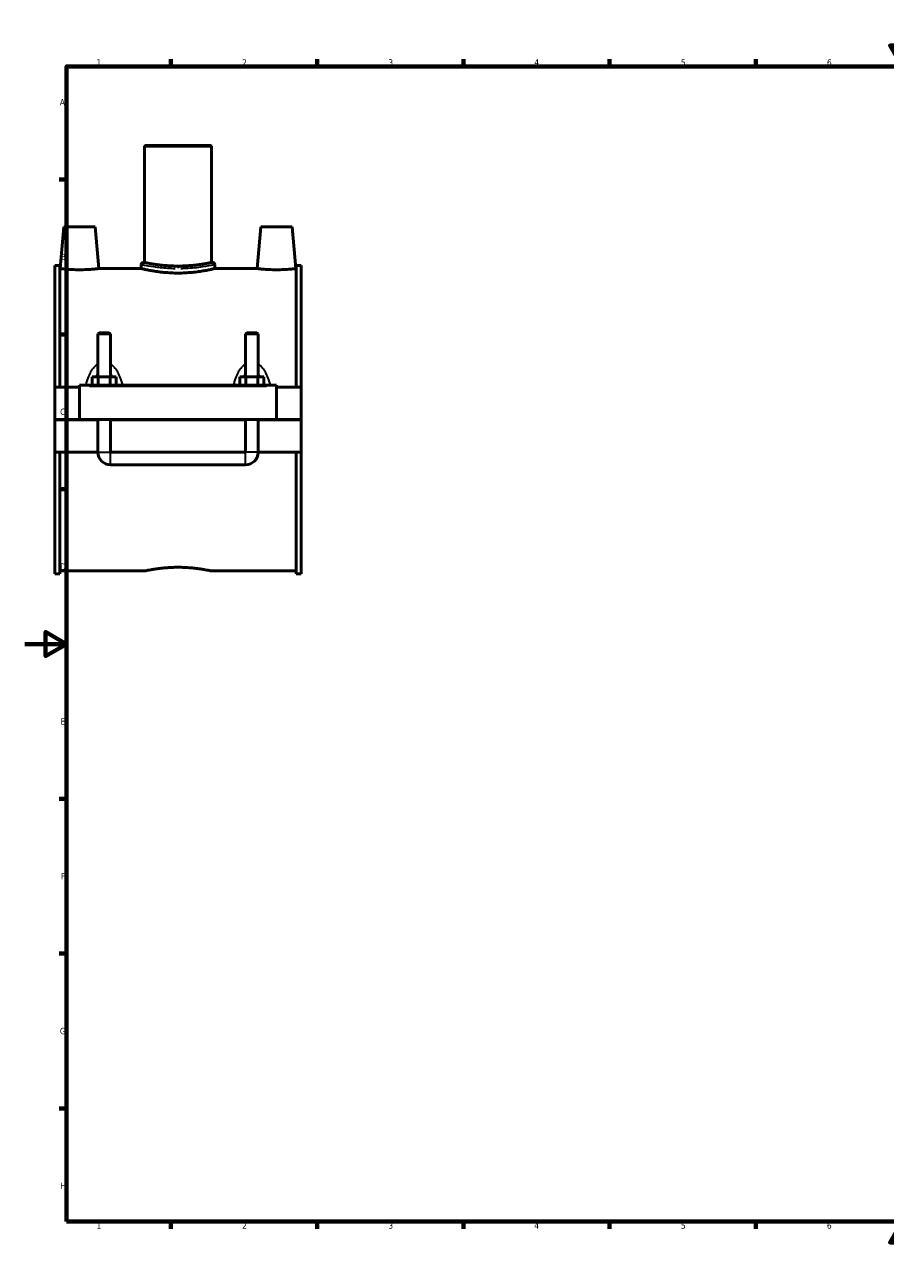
# Model space of a CAD drawing. Header units: millimetres. Extents: x 0 to 1105, y -37 to 1080.
# Tile 1 of 4: x 0 to 412, y 0 to 594. Entities that reach past the tile are written whole.
import ezdxf

# ---------------------------------------------------------------- set-up
doc = ezdxf.new("R2010")
doc.units = ezdxf.units.MM
for name, color, linetype, lineweight in [('Border (ANSI)', 7, 'Continuous', 70), ('Visible (ANSI)', 7, 'Continuous', 50), ('Visible Narrow (ANSI)', 7, 'Continuous', 35)]:
    doc.layers.add(name, color=color, linetype=linetype, lineweight=lineweight)
doc.styles.add('Note Text (ANSI)', font='tahoma.ttf')

# ---------------------------------------------------------------- blocks, each defined once
blk = doc.blocks.new('Borders Default Border')
at = {"layer": 'Border (ANSI)'}
for p, q in [((70.08, 574), (70.08, 577.45)), ((140.17, 574), (140.17, 577.45)), ((210.25, 574), (210.25, 577.45)), ((280.33, 574), (280.33, 577.45)), ((350.42, 574), (350.42, 577.45)), ((490.58, 574), (490.58, 577.45)), ((560.67, 574), (560.67, 577.45)), ((630.75, 574), (630.75, 577.45)), ((700.83, 574), (700.83, 577.45)), ((770.92, 574), (770.92, 577.45)), ((20, 519.75), (16.55, 519.75)), ((821, 519.75), (824.45, 519.75)), ((20, 445.5), (16.55, 445.5)), ((821, 445.5), (824.45, 445.5)), ((20, 371.25), (16.55, 371.25)), ((821, 371.25), (824.45, 371.25)), ((20, 222.75), (16.55, 222.75)), ((821, 222.75), (824.45, 222.75)), ((20, 148.5), (16.55, 148.5)), ((821, 148.5), (824.45, 148.5)), ((20, 74.25), (16.55, 74.25)), ((821, 74.25), (824.45, 74.25)), ((70.08, 20), (70.08, 16.55)), ((140.17, 20), (140.17, 16.55)), ((210.25, 20), (210.25, 16.55)), ((280.33, 20), (280.33, 16.55)), ((350.42, 20), (350.42, 16.55)), ((490.58, 20), (490.58, 16.55)), ((560.67, 20), (560.67, 16.55)), ((630.75, 20), (630.75, 16.55)), ((700.83, 20), (700.83, 16.55)), ((770.92, 20), (770.92, 16.55))]:
    blk.add_line(p, q, dxfattribs=at)
at = {"layer": 'Border (ANSI)', "flags": 128}
for points in [[(420.5, 594), (420.5, 574), (414.73, 584), (426.27, 584), (420.5, 574)], [(20, 20), (20, 574), (821, 574), (821, 20), (20, 20)], [(0, 297), (20, 297), (10, 302.77), (10, 291.23), (20, 297)], [(841, 297), (821, 297), (831, 302.77), (831, 291.23), (821, 297)], [(420.5, 0), (420.5, 20), (414.73, 10), (426.27, 10), (420.5, 20)]]:
    blk.add_lwpolyline(points, dxfattribs=at)
at = {"layer": 'Border (ANSI)', "attachment_point": 7, "style": 'Note Text (ANSI)'}
for s, insert, char_height in [('1', (34.35, 574.4), 3.05), ('2', (104.2, 574.4), 3.05), ('3', (174.26, 574.34), 3.05), ('4', (244.23, 574.4), 3.05), ('5', (314.48, 574.34), 3.05), ('6', (384.49, 574.34), 3.05), ('7', (454.6, 574.4), 3.05), ('8', (524.63, 574.33), 3.05), ('9', (594.7, 574.34), 3.05), ('10', (663.96, 574.34), 3.048), ('11', (734.04, 574.4), 3.048), ('12', (804.13, 574.4), 3.048), ('A', (16.78, 555.35), 3.05), ('A', (821.63, 555.35), 3.05), ('B', (17.15, 481.1), 3.05), ('B', (821.99, 481.1), 3.05), ('C', (16.95, 406.8), 3.05), ('C', (821.8, 406.8), 3.05), ('D', (16.96, 332.6), 3.05), ('D', (821.81, 332.6), 3.05), ('E', (17.21, 258.35), 3.05), ('E', (822.05, 258.35), 3.05), ('F', (17.29, 184.1), 3.05), ('F', (822.14, 184.1), 3.05), ('G', (16.81, 109.79), 3.05), ('G', (821.66, 109.79), 3.05), ('H', (16.97, 35.6), 3.05), ('H', (821.81, 35.6), 3.05), ('1', (34.35, 16.55), 3.05), ('2', (104.2, 16.55), 3.05), ('3', (174.26, 16.49), 3.05), ('4', (244.23, 16.55), 3.05), ('5', (314.48, 16.49), 3.05), ('6', (384.49, 16.49), 3.05), ('7', (454.6, 16.55), 3.05), ('8', (524.63, 16.48), 3.05), ('9', (594.7, 16.49), 3.05), ('10', (663.96, 16.49), 3.048), ('11', (734.04, 16.55), 3.048), ('12', (804.13, 16.55), 3.048)]:
    blk.add_mtext(s, dxfattribs=dict(at, insert=insert, char_height=char_height))

msp = doc.modelspace()

# ---------------------------------------------------------------- linework, layer by layer
at = {"layer": 'Visible (ANSI)'}
for p, q in [((57.779, 536.09), (57.459, 535.77)), ((89.459, 535.77), (57.459, 535.77)), ((57.459, 535.77), (57.459, 479.99)), ((57.779, 536.09), (89.139, 536.09)), ((89.139, 536.09), (89.459, 535.77)), ((89.459, 535.77), (89.459, 479.99)), ((18.759, 497.09), (17.009, 477.09)), ((33.759, 497.09), (18.759, 497.09)), ((33.759, 497.09), (35.508, 477.09)), ((113.159, 497.09), (111.409, 477.09)), ((113.159, 497.09), (128.159, 497.09)), ((128.159, 497.09), (129.908, 477.09)), ((14.459, 478.54), (14.459, 420.215)), ((14.459, 478.54), (16.819, 478.54)), ((16.819, 420.215), (16.819, 478.54)), ((17.009, 477.09), (16.819, 477.09)), ((55.859, 477.09), (35.508, 477.09)), ((55.859, 479.03), (55.859, 477.09)), ((56.819, 479.99), (57.459, 479.99)), ((89.459, 479.99), (90.099, 479.99)), ((91.059, 479.03), (91.059, 477.09)), ((111.409, 477.09), (91.059, 477.09)), ((130.099, 477.09), (129.908, 477.09)), ((130.099, 420.215), (130.099, 478.54)), ((130.099, 478.54), (132.459, 478.54)), ((132.459, 478.54), (132.459, 420.215)), ((35.659, 446.307), (35.059, 445.707)), ((41.059, 445.707), (35.059, 445.707)), ((35.059, 445.707), (35.059, 425.215)), ((35.659, 446.307), (40.459, 446.307)), ((40.459, 446.307), (41.059, 445.707)), ((41.059, 445.707), (41.059, 425.215)), ((106.459, 446.307), (105.859, 445.707)), ((111.859, 445.707), (105.859, 445.707)), ((105.859, 425.215), (105.859, 445.707)), ((106.459, 446.307), (111.259, 446.307)), ((111.259, 446.307), (111.859, 445.707)), ((111.859, 425.215), (111.859, 445.707)), ((32.285, 421.215), (32.285, 425.215)), ((32.285, 425.215), (35.172, 425.215)), ((35.172, 421.215), (35.172, 425.215)), ((35.172, 425.215), (40.945, 425.215)), ((40.945, 421.215), (40.945, 425.215)), ((40.945, 425.215), (43.832, 425.215)), ((43.832, 421.215), (43.832, 425.215)), ((103.085, 421.215), (103.085, 425.215)), ((103.085, 425.215), (105.972, 425.215)), ((105.972, 421.215), (105.972, 425.215)), ((105.972, 425.215), (111.745, 425.215)), ((111.745, 421.215), (111.745, 425.215)), ((111.745, 425.215), (114.632, 425.215)), ((114.632, 421.215), (114.632, 425.215)), ((26.259, 420.215), (14.459, 420.215)), ((14.459, 404.64), (14.459, 420.215)), ((26.259, 420.715), (26.259, 421.215)), ((120.659, 421.215), (26.259, 421.215)), ((26.259, 404.64), (26.259, 420.715)), ((120.659, 421.215), (120.659, 420.715)), ((120.659, 420.715), (120.659, 404.64)), ((132.459, 420.215), (120.659, 420.215)), ((132.459, 420.215), (132.459, 404.64)), ((14.459, 404.64), (26.259, 404.64)), ((14.459, 388.965), (14.459, 404.54)), ((35.059, 404.54), (14.459, 404.54)), ((120.659, 404.64), (26.259, 404.64)), ((35.059, 404.64), (35.059, 404.54)), ((35.059, 388.965), (35.059, 404.54)), ((41.059, 404.64), (41.059, 404.54)), ((105.859, 404.54), (41.059, 404.54)), ((41.059, 404.54), (41.059, 388.965)), ((105.859, 404.54), (105.859, 404.64)), ((105.859, 388.965), (105.859, 404.54)), ((111.859, 404.54), (111.859, 404.64)), ((132.459, 404.54), (111.859, 404.54)), ((111.859, 404.54), (111.859, 388.965)), ((120.659, 404.64), (132.459, 404.64)), ((132.459, 404.54), (132.459, 388.965)), ((35.059, 388.965), (14.459, 388.965)), ((14.459, 388.965), (14.459, 330.64)), ((16.819, 330.64), (16.819, 388.965)), ((105.859, 388.965), (41.059, 388.965)), ((132.459, 388.965), (111.859, 388.965)), ((130.099, 330.64), (130.099, 388.965)), ((132.459, 388.965), (132.459, 330.64)), ((41.059, 382.965), (105.859, 382.965)), ((14.459, 330.64), (16.819, 330.64)), ((57.779, 332.09), (16.819, 332.09)), ((130.099, 332.09), (89.139, 332.09)), ((130.099, 330.64), (132.459, 330.64))]:
    msp.add_line(p, q, dxfattribs=at)
for centre, radius, start, end in [((56.819, 479.03), 0.96, 90, 180), ((90.099, 479.03), 0.96, 0, 90), ((41.059, 388.965), 6, 180, 270), ((105.859, 388.965), 6, 270, 0)]:
    msp.add_arc(centre, radius, start, end, dxfattribs=at)
for points, knots in [([(26.259, 476.491), (25.092, 476.491), (23.849, 476.522), (21.566, 476.636), (20.526, 476.717), (18.888, 476.867), (18.18, 476.947), (17.24, 477.059), (17.009, 477.09), (17.009, 477.09)], [2.7986411, 2.7986411, 2.7986411, 2.7986411, 3.148701, 3.148701, 3.4987609, 3.4987609, 3.8483613, 3.8483613, 4.1979617, 4.1979617, 4.1979617, 4.1979617]), ([(35.508, 477.09), (35.508, 477.09), (35.277, 477.059), (34.338, 476.947), (33.629, 476.867), (31.991, 476.717), (30.951, 476.636), (28.668, 476.522), (27.425, 476.491), (26.259, 476.491)], [6.9966029, 6.9966029, 6.9966029, 6.9966029, 7.3462032, 7.3462032, 7.6958036, 7.6958036, 8.0458635, 8.0458635, 8.3959234, 8.3959234, 8.3959234, 8.3959234]), ([(73.459, 474.921), (72.349, 474.921), (71.203, 474.948), (68.925, 475.058), (67.794, 475.141), (65.628, 475.348), (64.59, 475.472), (62.672, 475.737), (61.792, 475.878), (60.235, 476.149), (59.503, 476.29), (58.212, 476.552), (57.653, 476.674), (56.754, 476.876), (56.413, 476.957), (55.965, 477.064), (55.859, 477.09), (55.859, 477.09)], [0, 0, 0, 0, 0.332942, 0.332942, 0.665884, 0.665884, 0.998826, 0.998826, 1.331768, 1.331768, 1.6646688, 1.6646688, 1.9975696, 1.9975696, 2.3304704, 2.3304704, 2.6633711, 2.6633711, 2.6633711, 2.6633711]), ([(89.459, 479.99), (89.459, 479.99), (89.362, 479.969), (88.955, 479.884), (88.646, 479.821), (87.828, 479.66), (87.32, 479.563), (86.146, 479.355), (85.481, 479.244), (84.064, 479.029), (83.263, 478.917), (81.519, 478.707), (80.575, 478.609), (78.605, 478.446), (77.577, 478.38), (75.508, 478.294), (74.466, 478.273), (72.451, 478.273), (71.409, 478.294), (69.34, 478.38), (68.312, 478.446), (66.342, 478.609), (65.398, 478.707), (63.654, 478.917), (62.853, 479.029), (61.436, 479.244), (60.771, 479.355), (59.597, 479.563), (59.089, 479.66), (58.271, 479.821), (57.962, 479.884), (57.555, 479.969), (57.459, 479.99), (57.459, 479.99)], [2.4187253, 2.4187253, 2.4187253, 2.4187253, 2.7210552, 2.7210552, 3.0233851, 3.0233851, 3.3257149, 3.3257149, 3.6280448, 3.6280448, 3.9303963, 3.9303963, 4.2327477, 4.2327477, 4.5350992, 4.5350992, 4.8374506, 4.8374506, 5.1398021, 5.1398021, 5.4421535, 5.4421535, 5.744505, 5.744505, 6.0468564, 6.0468564, 6.3491863, 6.3491863, 6.6515162, 6.6515162, 6.953846, 6.953846, 7.2561759, 7.2561759, 7.2561759, 7.2561759]), ([(91.059, 477.09), (91.059, 477.09), (90.952, 477.064), (90.504, 476.957), (90.163, 476.876), (89.264, 476.674), (88.705, 476.552), (87.414, 476.29), (86.682, 476.149), (85.125, 475.878), (84.245, 475.737), (82.327, 475.472), (81.289, 475.348), (79.123, 475.141), (77.992, 475.058), (75.715, 474.948), (74.568, 474.921), (73.459, 474.921)], [7.9901134, 7.9901134, 7.9901134, 7.9901134, 8.3230141, 8.3230141, 8.6559149, 8.6559149, 8.9888157, 8.9888157, 9.3217164, 9.3217164, 9.6546585, 9.6546585, 9.9876005, 9.9876005, 10.3205425, 10.3205425, 10.6534845, 10.6534845, 10.6534845, 10.6534845]), ([(120.659, 476.491), (119.492, 476.491), (118.249, 476.522), (115.966, 476.636), (114.926, 476.717), (113.288, 476.867), (112.58, 476.947), (111.64, 477.059), (111.409, 477.09), (111.409, 477.09)], [0, 0, 0, 0, 0.3500599, 0.3500599, 0.7001198, 0.7001198, 1.0497202, 1.0497202, 1.3993206, 1.3993206, 1.3993206, 1.3993206]), ([(129.908, 477.09), (129.908, 477.09), (129.677, 477.059), (128.738, 476.947), (128.029, 476.867), (126.391, 476.717), (125.351, 476.636), (123.068, 476.522), (121.825, 476.491), (120.659, 476.491)], [4.1979617, 4.1979617, 4.1979617, 4.1979617, 4.5475621, 4.5475621, 4.8971625, 4.8971625, 5.2472224, 5.2472224, 5.5972823, 5.5972823, 5.5972823, 5.5972823]), ([(57.779, 332.09), (57.779, 332.09), (57.873, 332.111), (58.272, 332.195), (58.575, 332.259), (59.376, 332.42), (59.875, 332.516), (61.025, 332.724), (61.677, 332.835), (63.065, 333.05), (63.85, 333.162), (65.559, 333.371), (66.484, 333.47), (68.415, 333.633), (69.422, 333.698), (71.45, 333.785), (72.471, 333.806), (73.459, 333.806)], [7.1119775, 7.1119775, 7.1119775, 7.1119775, 7.4082984, 7.4082984, 7.7046194, 7.7046194, 8.0009403, 8.0009403, 8.2972613, 8.2972613, 8.5936051, 8.5936051, 8.889949, 8.889949, 9.1862928, 9.1862928, 9.4826366, 9.4826366, 9.4826366, 9.4826366]), ([(73.459, 333.806), (74.446, 333.806), (75.467, 333.785), (77.495, 333.698), (78.502, 333.633), (80.433, 333.47), (81.358, 333.371), (83.067, 333.162), (83.852, 333.05), (85.24, 332.835), (85.892, 332.724), (87.043, 332.516), (87.541, 332.42), (88.342, 332.259), (88.645, 332.195), (89.044, 332.111), (89.139, 332.09), (89.139, 332.09)], [0, 0, 0, 0, 0.2963438, 0.2963438, 0.5926876, 0.5926876, 0.8890315, 0.8890315, 1.1853753, 1.1853753, 1.4816963, 1.4816963, 1.7780172, 1.7780172, 2.0743382, 2.0743382, 2.3706592, 2.3706592, 2.3706592, 2.3706592])]:
    msp.add_open_spline(points, degree=3, knots=knots, dxfattribs=at)
at = {"layer": 'Visible Narrow (ANSI)'}
for p, q in [((73.459, 478.065), (73.459, 477.211)), ((30.979, 420.715), (115.939, 420.715)), ((35.095, 388.965), (41.022, 388.965)), ((41.059, 383.002), (41.059, 388.928)), ((105.859, 383.002), (105.859, 388.928)), ((111.822, 388.965), (105.895, 388.965))]:
    msp.add_line(p, q, dxfattribs=at)
for points, knots in [([(55.914, 479.018), (56.077, 478.982), (56.593, 478.874), (58.454, 478.514), (59.942, 478.243), (63.691, 477.71), (65.985, 477.452), (69.629, 477.228), (70.846, 477.179), (72.073, 477.158)], [-7.8543041, -7.8543041, -7.8543041, -7.8543041, -7.2655887, -7.2655887, -6.5551567, -6.5551567, -5.812735, -5.812735, -5.4580833, -5.4580833, -5.4580833, -5.4580833]), ([(72.149, 478.094), (70.989, 478.115), (69.838, 478.165), (66.392, 478.392), (64.224, 478.653), (60.679, 479.193), (59.272, 479.467), (57.513, 479.832), (57.025, 479.942), (56.871, 479.977)], [5.4580833, 5.4580833, 5.4580833, 5.4580833, 5.812735, 5.812735, 6.5551567, 6.5551567, 7.2655887, 7.2655887, 7.8543041, 7.8543041, 7.8543041, 7.8543041]), ([(90.045, 479.977), (89.937, 479.952), (89.662, 479.891), (88.314, 479.601), (86.698, 479.265), (82.411, 478.607), (79.711, 478.297), (76.154, 478.129), (75.463, 478.107), (74.768, 478.094)], [13.4455063, 13.4455063, 13.4455063, 13.4455063, 13.8623484, 13.8623484, 14.7339591, 14.7339591, 15.6294679, 15.6294679, 15.8417547, 15.8417547, 15.8417547, 15.8417547]), ([(74.844, 477.158), (75.578, 477.171), (76.309, 477.193), (80.072, 477.358), (82.927, 477.665), (87.461, 478.315), (89.171, 478.646), (90.597, 478.932), (90.888, 478.993), (91.002, 479.017)], [-15.8417547, -15.8417547, -15.8417547, -15.8417547, -15.6294679, -15.6294679, -14.7339591, -14.7339591, -13.8623484, -13.8623484, -13.4455063, -13.4455063, -13.4455063, -13.4455063]), ([(34.576, 430.999), (34.202, 430.725), (33.852, 430.417), (33.156, 429.709), (32.817, 429.303), (32.013, 428.21), (31.586, 427.495), (30.711, 425.781), (30.297, 424.762), (29.725, 423.09), (29.532, 422.453), (29.356, 421.808)], [-1.7045563, -1.7045563, -1.7045563, -1.7045563, -1.5664207, -1.5664207, -1.4104378, -1.4104378, -1.167472, -1.167472, -0.8516165, -0.8516165, -0.6620346, -0.6620346, -0.6620346, -0.6620346]), ([(46.761, 421.808), (46.585, 422.453), (46.392, 423.09), (45.82, 424.762), (45.406, 425.781), (44.531, 427.495), (44.104, 428.21), (43.3, 429.303), (42.961, 429.709), (42.265, 430.417), (41.915, 430.725), (41.541, 430.999)], [-3.4962962, -3.4962962, -3.4962962, -3.4962962, -3.3067143, -3.3067143, -2.9908588, -2.9908588, -2.7478931, -2.7478931, -2.5919101, -2.5919101, -2.4537746, -2.4537746, -2.4537746, -2.4537746]), ([(105.376, 430.999), (105.002, 430.725), (104.652, 430.417), (103.956, 429.709), (103.617, 429.303), (102.813, 428.21), (102.386, 427.495), (101.511, 425.781), (101.097, 424.762), (100.525, 423.09), (100.332, 422.453), (100.156, 421.808)], [-1.7051975, -1.7051975, -1.7051975, -1.7051975, -1.5670604, -1.5670604, -1.4110753, -1.4110753, -1.1681074, -1.1681074, -0.8522491, -0.8522491, -0.6626758, -0.6626758, -0.6626758, -0.6626758]), ([(117.561, 421.808), (117.385, 422.453), (117.192, 423.09), (116.62, 424.762), (116.206, 425.781), (115.331, 427.495), (114.904, 428.21), (114.1, 429.303), (113.761, 429.709), (113.065, 430.417), (112.715, 430.725), (112.341, 430.999)], [-3.4969375, -3.4969375, -3.4969375, -3.4969375, -3.3073642, -3.3073642, -2.9915059, -2.9915059, -2.748538, -2.748538, -2.5925529, -2.5925529, -2.4544158, -2.4544158, -2.4544158, -2.4544158])]:
    msp.add_open_spline(points, degree=3, knots=knots, dxfattribs=at)
for points in [[(34.466, 425.3), (34.635, 425.813), (34.82, 426.307), (35.024, 426.774)], [(41.093, 426.774), (41.297, 426.307), (41.482, 425.813), (41.651, 425.3)], [(105.266, 425.3), (105.435, 425.813), (105.62, 426.307), (105.824, 426.774)], [(111.893, 426.774), (112.097, 426.307), (112.282, 425.813), (112.451, 425.3)]]:
    msp.add_open_spline(points, degree=3, dxfattribs=at)

# ---------------------------------------------------------------- block references
msp.add_blockref('Borders Default Border', (0, 0))

doc.saveas('drawing.dxf')
